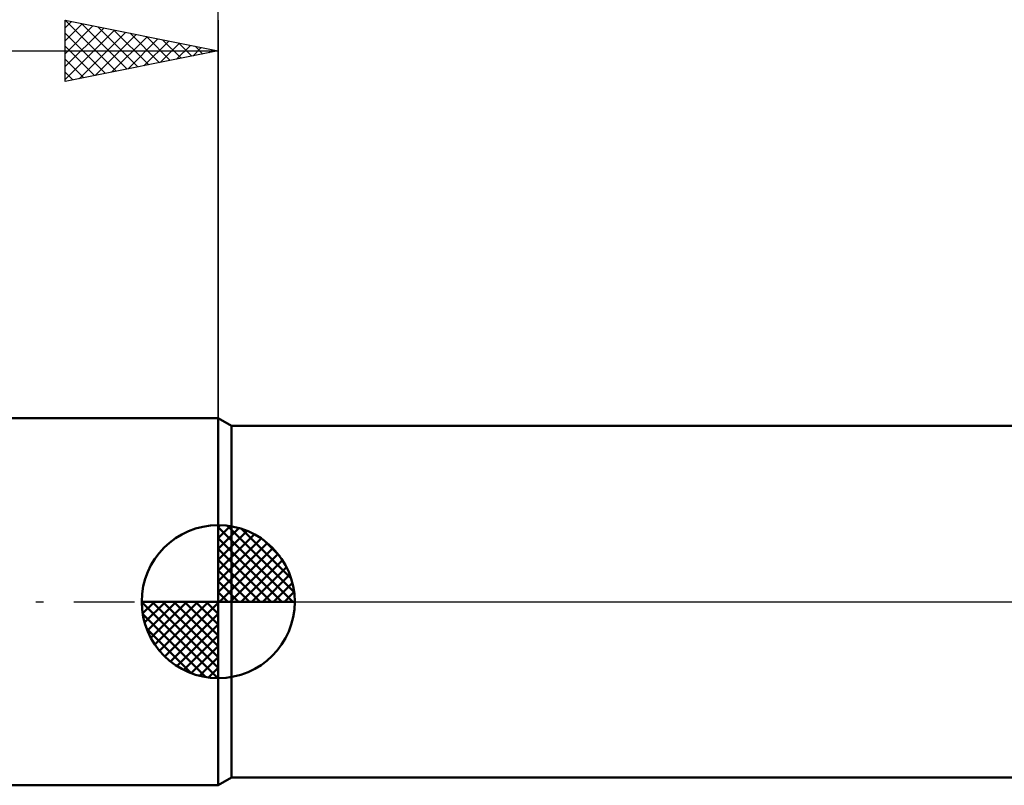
# Model space of a CAD drawing. Header units: millimetres. Extents: x -62 to 100, y -40 to 43.
# Tile 2 of 8: x -6 to 26, y -6 to 19. Entities that reach past the tile are written whole.
import ezdxf

# ---------------------------------------------------------------- set-up
doc = ezdxf.new("R2010")
doc.units = ezdxf.units.MM
doc.header["$LTSCALE"] = 4.95
doc.linetypes.add('LONGDASH_DASH', pattern=[0.85, 0.4, -0.2, 0.05, -0.2])
for name, color, linetype in [('1', 4, 'CONTINUOUS'), ('2', 7, 'CONTINUOUS'), ('4', 2, 'LONGDASH_DASH'), ('NOCUT', 7, 'CONTINUOUS'), ('SK1', 4, 'CONTINUOUS'), ('SK2', 7, 'CONTINUOUS'), ('SK4', 2, 'LONGDASH_DASH')]:
    doc.layers.add(name, color=color, linetype=linetype)

msp = doc.modelspace()

# ---------------------------------------------------------------- linework, layer by layer
at = {"layer": '1', "color": 4, "linetype": 'CONTINUOUS', "lineweight": 50}
for p, q in [((0.433, 5.75), (0, 6)), ((0, -6), (0, 6)), ((0.433, 5.75), (30, 5.75)), ((0.433, -5.75), (0.433, 5.75)), ((0, -6), (0.433, -5.75)), ((0.433, -5.75), (30, -5.75))]:
    msp.add_line(p, q, dxfattribs=at)
at = {"layer": '2', "color": 7, "linetype": 'CONTINUOUS', "lineweight": 25}
msp.add_line((0, 0), (0, 29), dxfattribs=at)
at = {"layer": '4', "color": 2, "linetype": 'LONGDASH_DASH', "lineweight": 25}
msp.add_line((0, 0), (48, 0), dxfattribs=at)
at = {"layer": 'NOCUT', "color": 7, "linetype": 'CONTINUOUS', "lineweight": 25}
for p, q in [((0.433, 5.75), (0, 6)), ((0, 6), (0, 0)), ((30, 5.75), (0.433, 5.75)), ((0, 0), (48, 0))]:
    msp.add_line(p, q, dxfattribs=at)
at = {"layer": 'SK1', "color": 4, "linetype": 'CONTINUOUS', "lineweight": 50}
for p, q in [((0, 6), (-44, 6)), ((0, 0), (0, 2.5)), ((0, 2.435), (0.063, 2.498)), ((0, 2.081), (0.387, 2.469)), ((0, 2.435), (2.435, 0)), ((0, 1.728), (0.677, 2.405)), ((0, 1.374), (0.941, 2.315)), ((0.308, 2.481), (2.481, 0.308)), ((0.761, 2.381), (2.381, 0.761)), ((0, 1.021), (1.182, 2.202)), ((0, 2.081), (2.081, 0)), ((0, 0.667), (1.401, 2.069)), ((1.486, 2.01), (2.01, 1.486)), ((0, 0.314), (1.604, 1.917)), ((0, 1.728), (1.728, 0)), ((0.04, 0), (1.787, 1.747)), ((0, 1.374), (1.374, 0)), ((0.393, 0), (1.953, 1.559)), ((0.747, 0), (2.101, 1.354)), ((0, 1.021), (1.021, 0)), ((1.101, 0), (2.229, 1.129)), ((0, 0.667), (0.667, 0)), ((1.454, 0), (2.338, 0.884)), ((1.808, 0), (2.423, 0.615)), ((0, 0), (-2.5, 0)), ((-2.498, -0.063), (-2.435, 0)), ((-2.469, -0.387), (-2.081, 0)), ((-2.405, -0.677), (-1.728, 0)), ((-2.315, -0.941), (-1.374, 0)), ((-2.202, -1.182), (-1.021, 0)), ((-2.161, 0), (0, -2.161)), ((-2.069, -1.401), (-0.667, 0)), ((-1.917, -1.604), (-0.314, 0)), ((-1.808, 0), (0, -1.808)), ((-1.454, 0), (0, -1.454)), ((-1.101, 0), (0, -1.101)), ((-0.747, 0), (0, -0.747)), ((-0.393, 0), (0, -0.393)), ((-0.04, 0), (0, -0.04)), ((0, 0.314), (0.314, 0)), ((0, 0), (2.5, 0)), ((0, -2.5), (0, 0)), ((2.161, 0), (2.479, 0.318)), ((-2.5, -0.015), (-0.015, -2.5)), ((-1.747, -1.787), (0, -0.04)), ((-2.466, -0.402), (-0.402, -2.466)), ((-1.559, -1.953), (0, -0.393)), ((-2.337, -0.884), (-0.884, -2.337)), ((-1.354, -2.101), (0, -0.747)), ((-1.129, -2.229), (0, -1.101)), ((-0.884, -2.338), (0, -1.454)), ((-0.615, -2.423), (0, -1.808)), ((-0.318, -2.479), (0, -2.161)), ((-44, -6), (0, -6))]:
    msp.add_line(p, q, dxfattribs=at)
for start, end in [(90, 180), (0, 90), (180, 270), (270, 0)]:
    msp.add_arc((0, 0), 2.5, start, end, dxfattribs=at)
at = {"layer": 'SK2', "color": 7, "linetype": 'CONTINUOUS', "lineweight": 25}
for p, q in [((-5, 17), (-5, 19)), ((-5, 19), (0, 18)), ((-4.999, 19), (-3.333, 17.333)), ((0, 19), (0, 6)), ((-5, 18.759), (-4.799, 18.96)), ((-5, 18.335), (-4.445, 18.889)), ((-5, 17.91), (-4.092, 18.818)), ((-5, 17.486), (-3.738, 18.748)), ((-5, 17.062), (-3.385, 18.677)), ((-4.469, 18.894), (-2.979, 17.404)), ((-3.938, 18.788), (-2.626, 17.475)), ((-3.408, 18.682), (-2.272, 17.546)), ((-5, 18.576), (-3.686, 17.263)), ((-4.547, 17.091), (-3.031, 18.606)), ((-4.017, 17.197), (-2.678, 18.536)), ((-3.486, 17.303), (-2.324, 18.465)), ((-2.956, 17.409), (-1.971, 18.394)), ((-2.878, 18.576), (-1.919, 17.616)), ((-2.347, 18.469), (-1.565, 17.687)), ((-1.817, 18.363), (-1.211, 17.758)), ((-5, 18.152), (-4.04, 17.192)), ((-2.426, 17.515), (-1.617, 18.323)), ((-1.895, 17.621), (-1.263, 18.253)), ((-1.365, 17.727), (-0.91, 18.182)), ((-1.287, 18.257), (-0.858, 17.828)), ((-0.835, 17.833), (-0.556, 18.111)), ((-0.756, 18.151), (-0.504, 17.899)), ((-0.304, 17.939), (-0.203, 18.041)), ((-0.226, 18.045), (-0.151, 17.97)), ((-45, 18), (0, 18)), ((0, 18), (-5, 17)), ((-5, 17.728), (-4.393, 17.121)), ((-5, 17.304), (-4.747, 17.051))]:
    msp.add_line(p, q, dxfattribs=at)
at = {"layer": 'SK4', "color": 2, "linetype": 'LONGDASH_DASH', "lineweight": 25}
msp.add_line((-51, 0), (54, 0), dxfattribs=at)

doc.saveas('drawing.dxf')
